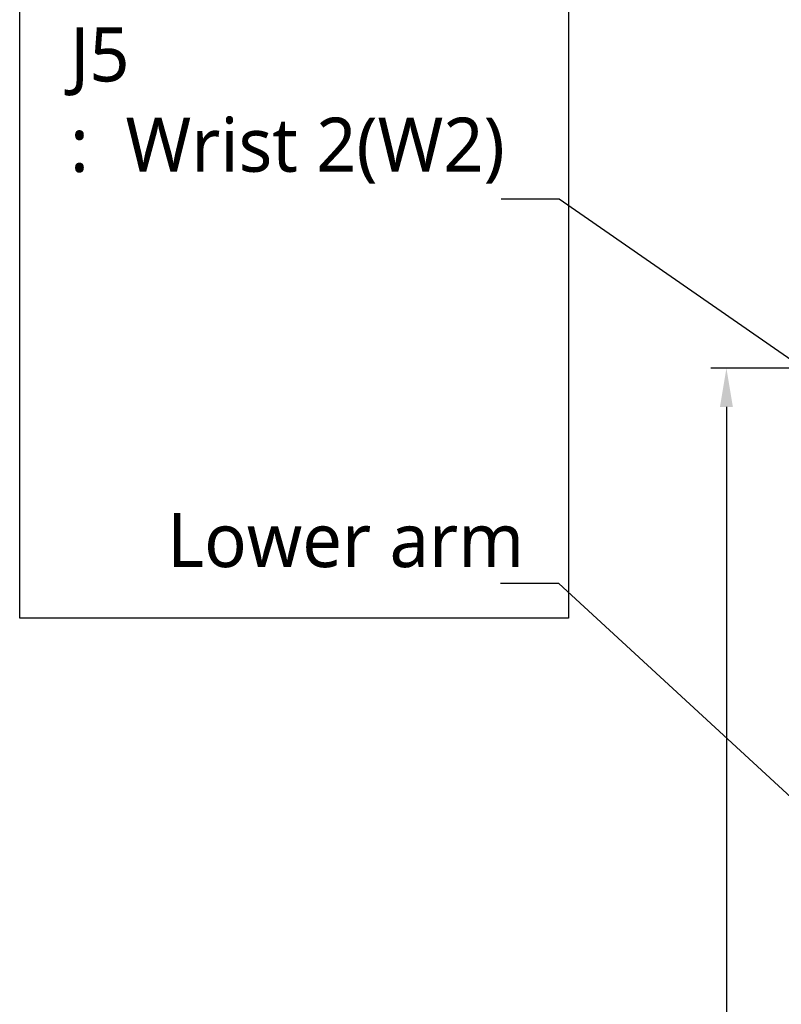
# Model space of a CAD drawing. Header units: millimetres. Extents: x 0 to 3390, y 0 to 1680.
# Tile 112 of 194: x 684 to 881, y 1126 to 1381. Entities that reach past the tile are written whole.
import ezdxf

# ---------------------------------------------------------------- set-up
doc = ezdxf.new("R2010")
doc.units = ezdxf.units.MM
doc.header["$LTSCALE"] = 0.2
doc.layers.add('05_Section Line', color=3, linetype='Continuous')
doc.styles.add('Rainbow-4.0 Style', font='malgunsl.ttf')
doc.dimstyles.new('Rainbow-4.0 Style', dxfattribs={"dimtxt": 3.5, "dimasz": 2.5, "dimexe": 1, "dimexo": 1, "dimgap": 1, "dimtad": 1, "dimdsep": 46, "dimtxsty": 'Rainbow-4.0 Style', "dimcen": 0, "dimclrd": 251, "dimclre": 251, "dimclrt": 7, "dimazin": 3, "dimtp": 0.1, "dimtm": 0.1, "dimtfac": 0.61, "dimtmove": 0, "dimatfit": 3, "dimfxl": 1, "dimlwd": -1, "dimlwe": -1, "dimarcsym": 1})

# ---------------------------------------------------------------- blocks, each defined once
blk = doc.blocks.new('*D156')
at = {"color": 251, "linetype": 'ByBlock', "transparency": 16777216}
for p, q in [((1091.05, 1290.64), (863.13, 1290.64)), ((867.13, 1280.64), (867.13, 570.64)), ((945.36, 560.64), (863.13, 560.64))]:
    blk.add_line(p, q, dxfattribs=at)
at = {"color": 251, "transparency": 16777216}
for points in [[(865.46, 1280.64), (868.79, 1280.64), (867.13, 1290.64)], [(865.46, 570.64), (868.79, 570.64), (867.13, 560.64)]]:
    blk.add_solid(points, dxfattribs=at)
at = {"layer": 'Defpoints', "color": 0, "transparency": 16777216}
for p in [(1095.05, 1290.64), (867.13, 560.64), (949.36, 560.64)]:
    blk.add_point(p, dxfattribs=at)
at = {"color": 7, "transparency": 16777216, "insert": (855.88, 925.64), "char_height": 14, "attachment_point": 5, "rotation": 90, "style": 'Rainbow-4.0 Style'}
blk.add_mtext('730', dxfattribs=at)

msp = doc.modelspace()

# ---------------------------------------------------------------- linework, layer by layer
at = {"layer": '05_Section Line'}
msp.add_lwpolyline([(684.427, 1385.118), (826.33, 1385.118), (826.33, 1226.043), (684.427, 1226.043)], close=True, dxfattribs=at)

# ---------------------------------------------------------------- texts
at = {"color": 7, "char_height": 14, "attachment_point": 7, "style": 'Rainbow-4.0 Style'}
for s, insert in [('J5\\P:  Wrist 2(W2)', (697.438, 1338.309)), ('Lower arm', (722.553, 1239.017))]:
    msp.add_mtext(s, dxfattribs=dict(at, insert=insert))

# ---------------------------------------------------------------- dimensions: what is measured, and where the dimension line sits
dim = msp.add_linear_dim(base=(867.127, 560.638), p1=(1095.046, 1290.638), p2=(949.359, 560.638), angle=90, dimstyle='Rainbow-4.0 Style', override={"dimscale": 4, "dimtol": 0, "dimlim": 0, "dimtp": 0.1, "dimtm": 0.1, "dimtfac": 0.61, "dimtdec": 2, "dimtolj": 0, "dimtzin": 8})
dim.commit()
dim.dimension.update_dxf_attribs({"geometry": '*D156', "text_midpoint": (855.885, 925.638)})

# ---------------------------------------------------------------- leaders
at = {"annotation_type": 0, "has_hookline": 1, "hookline_direction": 1}
for points in [[(1030.946, 1190.638), (823.857, 1334.309), (813.857, 1334.309)], [(1031.033, 1043.985), (823.76, 1235.017), (813.76, 1235.017)]]:
    msp.add_leader(points, dimstyle='Rainbow-4.0 Style', override={"dimscale": 4}, dxfattribs=at)

doc.saveas('drawing.dxf')
